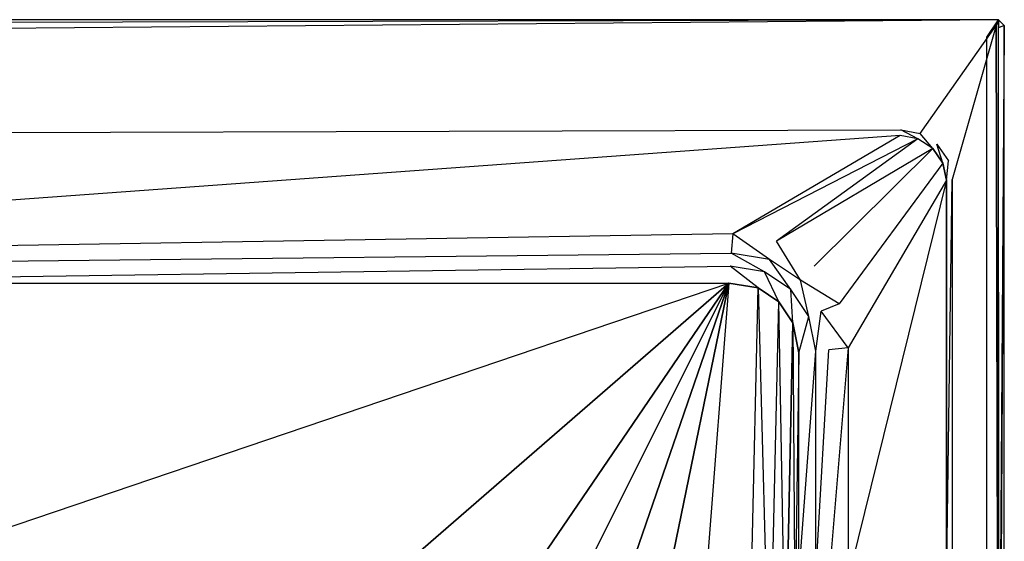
# Model space of a CAD drawing. Extents: x -1.7 to 0, y -0.9 to 0.
# Tile 5 of 5: x -0.85 to 0, y -0.45 to 0. Entities that reach past the tile are written whole.
import ezdxf

# ---------------------------------------------------------------- set-up
doc = ezdxf.new("R2010")
doc.units = 0
for name, color, linetype in [('L0_W_BA170SUB3LIV_4___REPLACEMT', 7, 'CONTINUOUS'), ('L1_W_BA170SUB3LIV_3___REPLACEMT', 7, 'CONTINUOUS'), ('L2_W_BA170SUB3LIV_2___REPLACEMT', 7, 'CONTINUOUS'), ('L3_W_BA170SUB3LIV_1___REPLACEMT', 7, 'CONTINUOUS')]:
    doc.layers.add(name, color=color, linetype=linetype)

msp = doc.modelspace()

# ---------------------------------------------------------------- linework, layer by layer
at = {"layer": 'L0_W_BA170SUB3LIV_4___REPLACEMT', "color": 8}
for points, invisible_edges in [([(-1.692936, -0.005, 0.45), (-0.004995, 0, 0.445049), (-1.695005, 0, 0.445049), (-1.692936, -0.005, 0.45)], 13), ([(-1.695005, 0, 0.415343), (-0.004995, 0, 0.445049), (-0.004995, 0, 0.415343), (-1.695005, 0, 0.415343)], 13), ([(-0.004995, 0, 0.445049), (-1.695005, 0, 0.415343), (-1.695005, 0, 0.445049), (-0.004995, 0, 0.445049)], 14), ([(-0.004995, 0, 0.445049), (-1.692936, -0.005, 0.45), (-0.007064, -0.005, 0.45), (-0.004995, 0, 0.445049)], 14), ([(-0.004995, -0.007071, 0.45), (-0.004995, 0, 0.445049), (-0.007064, -0.005, 0.45), (-0.004995, -0.007071, 0.45)], 13), ([(-0.004995, 0, 0.445049), (-0.004995, -0.007071, 0.45), (0, -0.005, 0.445049), (-0.004995, 0, 0.445049)], 14), ([(-0.004995, 0, 0.415343), (0, -0.005, 0.445049), (0, -0.005, 0.415343), (-0.004995, 0, 0.415343)], 13), ([(0, -0.005, 0.445049), (-0.004995, 0, 0.415343), (-0.004995, 0, 0.445049), (0, -0.005, 0.445049)], 14), ([(-0.004995, -0.743555, 0.45), (0, -0.005, 0.445049), (-0.004995, -0.007071, 0.45), (-0.004995, -0.743555, 0.45)], 13), ([(0, -0.005, 0.445049), (-0.004995, -0.743555, 0.45), (0, -0.745, 0.445049), (0, -0.005, 0.445049)], 14), ([(0, -0.005, 0.415343), (0, -0.745, 0.445049), (0, -0.745, 0.415343), (0, -0.005, 0.415343)], 13), ([(0, -0.745, 0.445049), (0, -0.005, 0.415343), (0, -0.005, 0.445049), (0, -0.745, 0.445049)], 14)]:
    msp.add_3dface(points, dxfattribs=dict(at, invisible_edges=invisible_edges))
at = {"layer": 'L1_W_BA170SUB3LIV_3___REPLACEMT', "color": 8}
for points, invisible_edges in [([(-1.685016, -0.015, 0.415343), (-1.695005, 0, 0.415343), (-0.004995, 0, 0.415343), (-1.685016, -0.015, 0.415343)], 10), ([(-1.685016, -0.015, 0.415343), (-0.004995, 0, 0.415343), (-0.014984, -0.015, 0.415343), (-1.685016, -0.015, 0.415343)], 13), ([(-0.014984, -0.015, 0.415343), (-0.004995, 0, 0.415343), (-0.014984, -0.74054, 0.415343), (-0.014984, -0.015, 0.415343)], 10), ([(-0.004507, -0.752155, 0.415343), (-0.014984, -0.74054, 0.415343), (-0.004995, 0, 0.415343), (-0.004507, -0.752155, 0.415343)], 15), ([(-0.004507, -0.752155, 0.415343), (-0.004995, 0, 0.415343), (0, -0.005, 0.415343), (-0.004507, -0.752155, 0.415343)], 10), ([(-0.004507, -0.752155, 0.415343), (0, -0.005, 0.415343), (0, -0.745, 0.415343), (-0.004507, -0.752155, 0.415343)], 15)]:
    msp.add_3dface(points, dxfattribs=dict(at, invisible_edges=invisible_edges))
at = {"layer": 'L2_W_BA170SUB3LIV_2___REPLACEMT', "color": 8}
for points, invisible_edges in [([(-1.692936, -0.005, 0.45), (-1.610508, -0.095, 0.45), (-0.007064, -0.005, 0.45), (-1.692936, -0.005, 0.45)], 15), ([(-0.007064, -0.005, 0.45), (-1.610508, -0.095, 0.45), (-0.089431, -0.095, 0.45), (-0.007064, -0.005, 0.45)], 15), ([(-0.007064, -0.005, 0.45), (-0.089431, -0.095, 0.45), (-0.072723, -0.098208, 0.45), (-0.007064, -0.005, 0.45)], 9), ([(-0.007064, -0.005, 0.45), (-0.072723, -0.098208, 0.45), (-0.058111, -0.107634, 0.45), (-0.007064, -0.005, 0.45)], 15), ([(-0.007064, -0.005, 0.45), (-0.058111, -0.107634, 0.45), (-0.048303, -0.121804, 0.45), (-0.007064, -0.005, 0.45)], 13), ([(-0.007064, -0.005, 0.45), (-0.048303, -0.121804, 0.45), (-0.044953, -0.138065, 0.45), (-0.007064, -0.005, 0.45)], 15), ([(-0.007064, -0.005, 0.45), (-0.044953, -0.138065, 0.45), (-0.044953, -0.486778, 0.45), (-0.007064, -0.005, 0.45)], 12), ([(-0.007064, -0.005, 0.45), (-0.044953, -0.486778, 0.45), (-0.007962, -0.748265, 0.45), (-0.007064, -0.005, 0.45)], 13), ([(-0.007064, -0.005, 0.45), (-0.007962, -0.748265, 0.45), (-0.004995, -0.743555, 0.45), (-0.007064, -0.005, 0.45)], 9), ([(-0.007064, -0.005, 0.45), (-0.004995, -0.743555, 0.45), (-0.004995, -0.007071, 0.45), (-0.007064, -0.005, 0.45)], 12)]:
    msp.add_3dface(points, dxfattribs=dict(at, invisible_edges=invisible_edges))
at = {"layer": 'L3_W_BA170SUB3LIV_1___REPLACEMT', "color": 8}
for points, invisible_edges in [([(-0.089431, -0.095, 0.45), (-1.610033, -0.1, 0.445049), (-1.610508, -0.095, 0.45), (-0.089431, -0.095, 0.45)], 13), ([(-1.610033, -0.1, 0.445049), (-0.089431, -0.095, 0.45), (-0.089906, -0.1, 0.445049), (-1.610033, -0.1, 0.445049)], 14), ([(-0.089906, -0.1, 0.445049), (-1.258638, -0.185139, 0.039062), (-1.610033, -0.1, 0.445049), (-0.089906, -0.1, 0.445049)], 14), ([(-1.258638, -0.185139, 0.039062), (-0.089906, -0.1, 0.445049), (-0.234391, -0.185012, 0.039062), (-1.258638, -0.185139, 0.039062)], 13), ([(-0.074615, -0.102936, 0.445049), (-0.234391, -0.185012, 0.039062), (-0.089906, -0.1, 0.445049), (-0.074615, -0.102936, 0.445049)], 14), ([(-0.089431, -0.095, 0.45), (-0.074615, -0.102936, 0.445049), (-0.089906, -0.1, 0.445049), (-0.089431, -0.095, 0.45)], 13), ([(-0.074615, -0.102936, 0.445049), (-0.089431, -0.095, 0.45), (-0.072723, -0.098208, 0.45), (-0.074615, -0.102936, 0.445049)], 14), ([(-0.072723, -0.098208, 0.45), (-0.061651, -0.111298, 0.445049), (-0.074615, -0.102936, 0.445049), (-0.072723, -0.098208, 0.45)], 13), ([(-0.061651, -0.111298, 0.445049), (-0.072723, -0.098208, 0.45), (-0.058111, -0.107634, 0.45), (-0.061651, -0.111298, 0.445049)], 14), ([(-0.074615, -0.102936, 0.445049), (-0.196528, -0.19128, 0.039062), (-0.234391, -0.185012, 0.039062), (-0.074615, -0.102936, 0.445049)], 14), ([(-0.061651, -0.111298, 0.445049), (-0.196528, -0.19128, 0.039062), (-0.074615, -0.102936, 0.445049), (-0.061651, -0.111298, 0.445049)], 14), ([(-0.058111, -0.107634, 0.45), (-0.052989, -0.123813, 0.445049), (-0.061651, -0.111298, 0.445049), (-0.058111, -0.107634, 0.45)], 13), ([(-0.052989, -0.123813, 0.445049), (-0.058111, -0.107634, 0.45), (-0.048303, -0.121804, 0.45), (-0.052989, -0.123813, 0.445049)], 14), ([(-0.061651, -0.111298, 0.445049), (-0.164114, -0.212949, 0.039062), (-0.196528, -0.19128, 0.039062), (-0.061651, -0.111298, 0.445049)], 14), ([(-0.061651, -0.111298, 0.445049), (-0.052989, -0.123813, 0.445049), (-0.164114, -0.212949, 0.039062), (-0.061651, -0.111298, 0.445049)], 14), ([(-0.052989, -0.123813, 0.445049), (-0.142452, -0.245386, 0.039062), (-0.164114, -0.212949, 0.039062), (-0.052989, -0.123813, 0.445049)], 14), ([(-0.052989, -0.123813, 0.445049), (-0.049948, -0.138575, 0.445049), (-0.142452, -0.245386, 0.039062), (-0.052989, -0.123813, 0.445049)], 14), ([(-0.048303, -0.121804, 0.45), (-0.049948, -0.138575, 0.445049), (-0.052989, -0.123813, 0.445049), (-0.048303, -0.121804, 0.45)], 13), ([(-0.049948, -0.138575, 0.445049), (-0.048303, -0.121804, 0.45), (-0.044953, -0.138065, 0.45), (-0.049948, -0.138575, 0.445049)], 14), ([(-0.049948, -0.138575, 0.445049), (-0.134859, -0.283548, 0.039062), (-0.142452, -0.245386, 0.039062), (-0.049948, -0.138575, 0.445049)], 14), ([(-0.134859, -0.483562, 0.039062), (-0.049948, -0.138575, 0.445049), (-0.049948, -0.486599, 0.445049), (-0.134859, -0.483562, 0.039062)], 13), ([(-0.049948, -0.138575, 0.445049), (-0.134859, -0.483562, 0.039062), (-0.134859, -0.283548, 0.039062), (-0.049948, -0.138575, 0.445049)], 14), ([(-0.044953, -0.138065, 0.45), (-0.049948, -0.486599, 0.445049), (-0.049948, -0.138575, 0.445049), (-0.044953, -0.138065, 0.45)], 13), ([(-0.049948, -0.486599, 0.445049), (-0.044953, -0.138065, 0.45), (-0.044953, -0.486778, 0.45), (-0.049948, -0.486599, 0.445049)], 14), ([(-0.234391, -0.185012, 0.039062), (-1.257278, -0.201678, 0.016078), (-1.258638, -0.185139, 0.039062), (-0.234391, -0.185012, 0.039062)], 14), ([(-1.257278, -0.201678, 0.016078), (-0.234391, -0.185012, 0.039062), (-0.235747, -0.201551, 0.016078), (-1.257278, -0.201678, 0.016078)], 13), ([(-0.234391, -0.185012, 0.039062), (-0.20274, -0.207015, 0.016078), (-0.235747, -0.201551, 0.016078), (-0.234391, -0.185012, 0.039062)], 13), ([(-0.20274, -0.207015, 0.016078), (-0.234391, -0.185012, 0.039062), (-0.196528, -0.19128, 0.039062), (-0.20274, -0.207015, 0.016078)], 14), ([(-0.196528, -0.19128, 0.039062), (-0.176023, -0.224876, 0.016078), (-0.20274, -0.207015, 0.016078), (-0.196528, -0.19128, 0.039062)], 13), ([(-0.176023, -0.224876, 0.016078), (-0.196528, -0.19128, 0.039062), (-0.164114, -0.212949, 0.039062), (-0.176023, -0.224876, 0.016078)], 14), ([(-0.235747, -0.201551, 0.016078), (-1.256343, -0.21304, 0.005483), (-1.257278, -0.201678, 0.016078), (-0.235747, -0.201551, 0.016078)], 13), ([(-1.256343, -0.21304, 0.005483), (-0.235747, -0.201551, 0.016078), (-0.236678, -0.212914, 0.005483), (-1.256343, -0.21304, 0.005483)], 14), ([(-0.235747, -0.201551, 0.016078), (-0.207007, -0.217825, 0.005483), (-0.236678, -0.212914, 0.005483), (-0.235747, -0.201551, 0.016078)], 13), ([(-0.207007, -0.217825, 0.005483), (-0.235747, -0.201551, 0.016078), (-0.20274, -0.207015, 0.016078), (-0.207007, -0.217825, 0.005483)], 14), ([(-0.20274, -0.207015, 0.016078), (-0.184204, -0.23307, 0.005483), (-0.207007, -0.217825, 0.005483), (-0.20274, -0.207015, 0.016078)], 13), ([(-0.184204, -0.23307, 0.005483), (-0.20274, -0.207015, 0.016078), (-0.176023, -0.224876, 0.016078), (-0.184204, -0.23307, 0.005483)], 14), ([(-0.236678, -0.212914, 0.005483), (-1.255144, -0.227632), (-1.256343, -0.21304, 0.005483), (-0.236678, -0.212914, 0.005483)], 13), ([(-1.255144, -0.227632), (-0.236678, -0.212914, 0.005483), (-0.237875, -0.227506), (-1.255144, -0.227632)], 14), ([(-0.236678, -0.212914, 0.005483), (-0.212487, -0.231708), (-0.237875, -0.227506), (-0.236678, -0.212914, 0.005483)], 13), ([(-0.212487, -0.231708), (-0.236678, -0.212914, 0.005483), (-0.207007, -0.217825, 0.005483), (-0.212487, -0.231708)], 14), ([(-0.207007, -0.217825, 0.005483), (-0.19471, -0.243592), (-0.212487, -0.231708), (-0.207007, -0.217825, 0.005483)], 13), ([(-0.19471, -0.243592), (-0.207007, -0.217825, 0.005483), (-0.184204, -0.23307, 0.005483), (-0.19471, -0.243592)], 14), ([(-0.142452, -0.245386, 0.039062), (-0.176023, -0.224876, 0.016078), (-0.164114, -0.212949, 0.039062), (-0.142452, -0.245386, 0.039062)], 14), ([(-1.254761, -0.572441), (-1.255144, -0.227632), (-0.237875, -0.227506), (-1.254761, -0.572441)], 13), ([(-1.254761, -0.572441), (-0.237875, -0.227506), (-0.752518, -0.572809), (-1.254761, -0.572441)], 10), ([(-0.752518, -0.572809), (-0.237875, -0.227506), (-0.666424, -0.59951), (-0.752518, -0.572809)], 13), ([(-0.666424, -0.59951), (-0.237875, -0.227506), (-0.593214, -0.638872), (-0.666424, -0.59951)], 10), ([(-0.593214, -0.638872), (-0.237875, -0.227506), (-0.545084, -0.678258), (-0.593214, -0.638872)], 13), ([(-0.545084, -0.678258), (-0.237875, -0.227506), (-0.513049, -0.697909), (-0.545084, -0.678258)], 10), ([(-0.513049, -0.697909), (-0.237875, -0.227506), (-0.479612, -0.711774), (-0.513049, -0.697909)], 13), ([(-0.479612, -0.711774), (-0.237875, -0.227506), (-0.444421, -0.720231), (-0.479612, -0.711774)], 10), ([(-0.444421, -0.720231), (-0.237875, -0.227506), (-0.408341, -0.723074), (-0.444421, -0.720231)], 13), ([(-0.408341, -0.723074), (-0.237875, -0.227506), (-0.372261, -0.720231), (-0.408341, -0.723074)], 10), ([(-0.372261, -0.720231), (-0.237875, -0.227506), (-0.337069, -0.711774), (-0.372261, -0.720231)], 13), ([(-0.337069, -0.711774), (-0.237875, -0.227506), (-0.303633, -0.697909), (-0.337069, -0.711774)], 10), ([(-0.303633, -0.697909), (-0.237875, -0.227506), (-0.272774, -0.67898), (-0.303633, -0.697909)], 13), ([(-0.272774, -0.67898), (-0.237875, -0.227506), (-0.245254, -0.65545), (-0.272774, -0.67898)], 11), ([(-0.245254, -0.65545), (-0.237875, -0.227506), (-0.221749, -0.627901), (-0.245254, -0.65545)], 15), ([(-0.221749, -0.627901), (-0.237875, -0.227506), (-0.212487, -0.231708), (-0.221749, -0.627901)], 13), ([(-0.176023, -0.224876, 0.016078), (-0.168704, -0.256279, 0.005483), (-0.184204, -0.23307, 0.005483), (-0.176023, -0.224876, 0.016078)], 13), ([(-0.168704, -0.256279, 0.005483), (-0.176023, -0.224876, 0.016078), (-0.158013, -0.251843, 0.016078), (-0.168704, -0.256279, 0.005483)], 14), ([(-0.176023, -0.224876, 0.016078), (-0.142452, -0.245386, 0.039062), (-0.158013, -0.251843, 0.016078), (-0.176023, -0.224876, 0.016078)], 13), ([(-0.221749, -0.627901), (-0.212487, -0.231708), (-0.202839, -0.597011), (-0.221749, -0.627901)], 8), ([(-0.202839, -0.597011), (-0.212487, -0.231708), (-0.19471, -0.243592), (-0.202839, -0.597011)], 13), ([(-0.184204, -0.23307, 0.005483), (-0.182433, -0.261976), (-0.19471, -0.243592), (-0.184204, -0.23307, 0.005483)], 13), ([(-0.182433, -0.261976), (-0.184204, -0.23307, 0.005483), (-0.168704, -0.256279, 0.005483), (-0.182433, -0.261976)], 14), ([(-0.202839, -0.597011), (-0.19471, -0.243592), (-0.18899, -0.563539), (-0.202839, -0.597011)], 14), ([(-0.18899, -0.563539), (-0.19471, -0.243592), (-0.182433, -0.261976), (-0.18899, -0.563539)], 8), ([(-0.134859, -0.283548, 0.039062), (-0.158013, -0.251843, 0.016078), (-0.142452, -0.245386, 0.039062), (-0.134859, -0.283548, 0.039062)], 14), ([(-0.158013, -0.251843, 0.016078), (-0.162731, -0.286299, 0.005483), (-0.168704, -0.256279, 0.005483), (-0.158013, -0.251843, 0.016078)], 13), ([(-0.162731, -0.286299, 0.005483), (-0.158013, -0.251843, 0.016078), (-0.151381, -0.285179, 0.016078), (-0.162731, -0.286299, 0.005483)], 14), ([(-0.158013, -0.251843, 0.016078), (-0.134859, -0.283548, 0.039062), (-0.151381, -0.285179, 0.016078), (-0.158013, -0.251843, 0.016078)], 13), ([(-0.18899, -0.563539), (-0.182433, -0.261976), (-0.180647, -0.528753), (-0.18899, -0.563539)], 8), ([(-0.168704, -0.256279, 0.005483), (-0.177307, -0.287738), (-0.182433, -0.261976), (-0.168704, -0.256279, 0.005483)], 13), ([(-0.180647, -0.528753), (-0.182433, -0.261976), (-0.177307, -0.287738), (-0.180647, -0.528753)], 9), ([(-0.177307, -0.287738), (-0.168704, -0.256279, 0.005483), (-0.162731, -0.286299, 0.005483), (-0.177307, -0.287738)], 14), ([(-0.180647, -0.528753), (-0.177307, -0.287738), (-0.177307, -0.482043), (-0.180647, -0.528753)], 11), ([(-0.162731, -0.286299, 0.005483), (-0.177307, -0.482043), (-0.177307, -0.287738), (-0.162731, -0.286299, 0.005483)], 13), ([(-0.177307, -0.482043), (-0.162731, -0.286299, 0.005483), (-0.162731, -0.482564, 0.005483), (-0.177307, -0.482043)], 14), ([(-0.151381, -0.285179, 0.016078), (-0.162731, -0.482564, 0.005483), (-0.162731, -0.286299, 0.005483), (-0.151381, -0.285179, 0.016078)], 13), ([(-0.162731, -0.482564, 0.005483), (-0.151381, -0.285179, 0.016078), (-0.151381, -0.48297, 0.016078), (-0.162731, -0.482564, 0.005483)], 14), ([(-0.151381, -0.48297, 0.016078), (-0.134859, -0.283548, 0.039062), (-0.134859, -0.483562, 0.039062), (-0.151381, -0.48297, 0.016078)], 13), ([(-0.134859, -0.283548, 0.039062), (-0.151381, -0.48297, 0.016078), (-0.151381, -0.285179, 0.016078), (-0.134859, -0.283548, 0.039062)], 14)]:
    msp.add_3dface(points, dxfattribs=dict(at, invisible_edges=invisible_edges))

doc.saveas('drawing.dxf')
